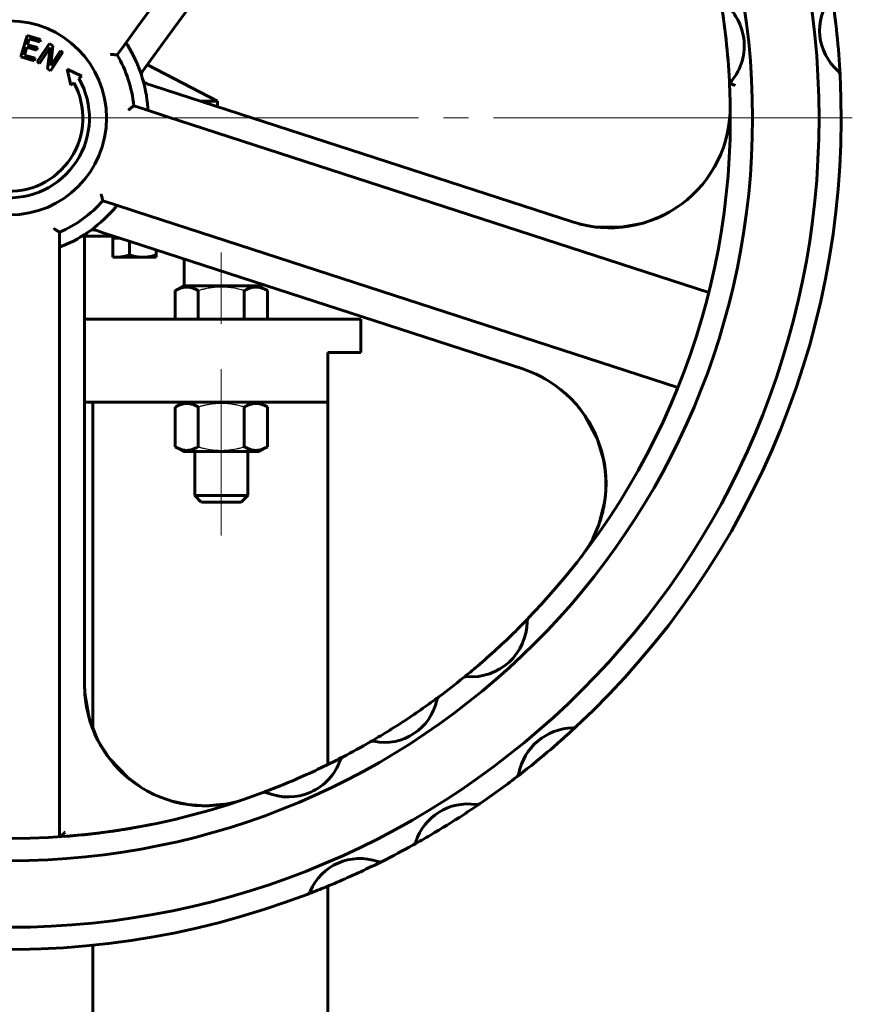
# Model space of a CAD drawing. Header units: millimetres. Extents: x -248 to 501, y 0 to 608.
# Tile 5 of 10: x 127 to 177, y 405 to 464. Entities that reach past the tile are written whole.
import ezdxf

# ---------------------------------------------------------------- set-up
doc = ezdxf.new("R2010")
doc.units = ezdxf.units.MM
for name, pattern in [('K5LT-1', [0]), ('K5LT_AXLED', [29.093439, 24.593439, -1.5, 1.5, -1.5]), ('K5LT_BASIC', [0])]:
    doc.linetypes.add(name, pattern=pattern)
doc.layers.add('Системный слой (1)', color=7, linetype='Continuous', true_color=0x6c6c6c)

# ---------------------------------------------------------------- blocks, each defined once
blk = doc.blocks.new('U14')
at = {"layer": 'Системный слой (1)', "color": 143, "linetype": 'K5LT_BASIC', "lineweight": 60, "true_color": 0x33acca}
for p, q in [((169.027, 455.886), (169.121, 456.078)), ((169.121, 456.078), (169.259, 456.372)), ((168.463, 454.97), (168.759, 455.42)), ((168.759, 455.42), (169.027, 455.886)), ((165.946, 452.802), (166.373, 453.043)), ((166.373, 453.043), (166.699, 453.254)), ((164.825, 452.337), (164.94, 452.377)), ((164.94, 452.377), (165.168, 452.458)), ((165.168, 452.458), (165.617, 452.641)), ((165.617, 452.641), (165.727, 452.693)), ((165.727, 452.693), (165.946, 452.802)), ((160.801, 452.207), (161.759, 452.031)), ((161.759, 452.031), (163.289, 452.015)), ((163.289, 452.015), (164.627, 452.271)), ((164.627, 452.271), (164.641, 452.275)), ((164.641, 452.275), (164.647, 452.277)), ((164.647, 452.277), (164.65, 452.278)), ((164.65, 452.278), (164.658, 452.28)), ((164.658, 452.28), (164.662, 452.281)), ((164.662, 452.281), (164.668, 452.282)), ((164.668, 452.282), (164.677, 452.285)), ((164.677, 452.285), (164.69, 452.289)), ((164.69, 452.289), (164.71, 452.296)), ((164.71, 452.296), (164.74, 452.306)), ((164.74, 452.306), (164.768, 452.317)), ((164.768, 452.317), (164.825, 452.337))]:
    blk.add_line(p, q, dxfattribs=at)
blk = doc.blocks.new('U17')
at = {"layer": 'Системный слой (1)', "color": 143, "linetype": 'K5LT_BASIC', "lineweight": 60, "true_color": 0x33acca}
for p, q in [((139.248, 435.489), (138.048, 435.489)), ((140.448, 435.489), (139.248, 435.489))]:
    blk.add_line(p, q, dxfattribs=at)
blk = doc.blocks.new('U18')
at = {"layer": 'Системный слой (1)', "color": 143, "linetype": 'K5LT_BASIC', "lineweight": 60, "true_color": 0x33acca}
for p, q in [((139.248, 435.889), (137.648, 435.889)), ((140.848, 435.889), (139.248, 435.889))]:
    blk.add_line(p, q, dxfattribs=at)
blk = doc.blocks.new('U19')
at = {"layer": 'Системный слой (1)', "color": 143, "linetype": 'K5LT_BASIC', "lineweight": 60, "true_color": 0x33acca}
for p, q in [((119.261, 451.489), (121.696, 451.489)), ((131.041, 451.489), (132.761, 451.489))]:
    blk.add_line(p, q, dxfattribs=at)
blk = doc.blocks.new('U22')
at = {"layer": 'Системный слой (1)', "color": 143, "linetype": 'K5LT_BASIC', "lineweight": 60, "true_color": 0x33acca}
for p, q in [((105.395, 446.489), (121.696, 446.489)), ((131.029, 446.489), (147.645, 446.489))]:
    blk.add_line(p, q, dxfattribs=at)
blk = doc.blocks.new('U25')
at = {"layer": 'Системный слой (1)', "color": 143, "linetype": 'K5LT_BASIC', "lineweight": 60, "true_color": 0x33acca}
for p, q in [((131.52, 421.861), (131.52, 441.489)), ((131.52, 415.545), (131.52, 415.545)), ((131.52, 266.489), (131.52, 408.839))]:
    blk.add_line(p, q, dxfattribs=at)
blk = doc.blocks.new('U27')
at = {"layer": 'Системный слой (1)', "color": 143, "linetype": 'K5LT_BASIC', "lineweight": 60, "true_color": 0x33acca}
for p, q in [((107.395, 441.489), (121.696, 441.489)), ((131.029, 441.489), (145.645, 441.489))]:
    blk.add_line(p, q, dxfattribs=at)
blk = doc.blocks.new('U30')
at = {"layer": 'Системный слой (1)', "color": 143, "linetype": 'K5LT_BASIC', "lineweight": 60, "true_color": 0x33acca}
for p, q in [((145.645, 419.704), (145.645, 441.489)), ((145.645, 266.489), (145.645, 412.391))]:
    blk.add_line(p, q, dxfattribs=at)
blk = doc.blocks.new('U32')
at = {"layer": 'Системный слой (1)', "color": 143, "linetype": 'K5LT_BASIC', "lineweight": 60, "true_color": 0x33acca}
for p, q in [((160.738, 441.191), (160.728, 441.202)), ((161.132, 440.66), (160.738, 441.191)), ((161.846, 439.317), (161.132, 440.66)), ((162.229, 438.055), (161.846, 439.317)), ((162.331, 437.401), (162.229, 438.055)), ((162.355, 437.07), (162.331, 437.401)), ((162.365, 436.904), (162.355, 437.07)), ((162.362, 436.141), (162.377, 436.517)), ((162.37, 436.821), (162.365, 436.904)), ((162.373, 436.78), (162.37, 436.821)), ((162.375, 436.759), (162.373, 436.78)), ((162.376, 436.749), (162.375, 436.759)), ((162.376, 436.744), (162.376, 436.749)), ((162.376, 436.741), (162.376, 436.744)), ((162.376, 436.74), (162.376, 436.741)), ((162.377, 436.735), (162.376, 436.74)), ((162.377, 436.732), (162.377, 436.735)), ((162.377, 436.73), (162.377, 436.732)), ((162.377, 436.729), (162.377, 436.73)), ((162.377, 436.728), (162.377, 436.729)), ((162.377, 436.727), (162.377, 436.728)), ((162.377, 436.726), (162.377, 436.727)), ((162.377, 436.725), (162.377, 436.726)), ((162.377, 436.724), (162.377, 436.725)), ((162.377, 436.721), (162.377, 436.724)), ((162.377, 436.517), (162.377, 436.721)), ((162.33, 435.767), (162.332, 435.784)), ((162.332, 435.784), (162.334, 435.806)), ((162.334, 435.806), (162.339, 435.859)), ((162.339, 435.859), (162.348, 435.953)), ((162.348, 435.953), (162.362, 436.141)), ((161.942, 434.129), (162.275, 435.414)), ((162.275, 435.414), (162.325, 435.733)), ((162.325, 435.733), (162.33, 435.767)), ((161.599, 433.334), (161.942, 434.129))]:
    blk.add_line(p, q, dxfattribs=at)
blk = doc.blocks.new('U33')
at = {"layer": 'Системный слой (1)', "color": 143, "linetype": 'K5LT_BASIC', "lineweight": 60, "true_color": 0x33acca}
for p, q in [((131.045, 424.004), (131.045, 424.003)), ((131.045, 424.003), (131.307, 422.494)), ((131.307, 422.494), (131.834, 421.156)), ((131.834, 421.156), (132.541, 420.046)), ((132.541, 420.046), (133.6, 418.941)), ((133.6, 418.941), (134.382, 418.363)), ((136.189, 417.533), (137.246, 417.301)), ((137.246, 417.301), (138.328, 417.228)), ((138.328, 417.228), (139.407, 417.315))]:
    blk.add_line(p, q, dxfattribs=at)
blk = doc.blocks.new('U38')
at = {"layer": 'Системный слой (1)', "color": 30, "linetype": 'K5LT_AXLED', "lineweight": 18, "true_color": 0xff8000}
blk.add_line((126.52, 458.589), (177.186, 458.589), dxfattribs=at)

msp = doc.modelspace()

# ---------------------------------------------------------------- linework, layer by layer
at = {"layer": 'Системный слой (1)', "color": 143, "linetype": 'K5LT_BASIC', "lineweight": 60, "true_color": 0x33acca}
for p, q in [((134.2081, 464.0669), (154.3562, 491.7985)), ((135.8181, 463.1802), (150.4088, 483.2625)), ((133.3842, 462.933), (134.2081, 464.0669)), ((127.2029, 462.266), (127.5782, 463.5454)), ((127.5782, 463.5454), (128.3786, 463.3107)), ((127.7038, 463.3442), (127.601, 462.9937)), ((128.3342, 463.1593), (127.7038, 463.3442)), ((128.1789, 461.9532), (128.9159, 463.0643)), ((128.3786, 463.3107), (128.3342, 463.1593)), ((128.9159, 463.0643), (129.1257, 462.9252)), ((134.8597, 461.861), (135.8181, 463.1802)), ((127.5566, 462.8424), (127.4174, 462.3675)), ((128.1445, 462.67), (127.5566, 462.8424)), ((127.601, 462.9937), (128.1889, 462.8213)), ((128.1889, 462.8213), (128.1445, 462.67)), ((128.9522, 462.8199), (128.3167, 461.8618)), ((128.8083, 461.5357), (128.9522, 462.8199)), ((129.711, 462.537), (128.974, 461.4258)), ((129.1257, 462.9252), (128.9897, 461.7486)), ((128.9897, 461.7486), (129.5733, 462.6283)), ((129.5733, 462.6283), (129.711, 462.537)), ((132.987, 462.3863), (133.3842, 462.933)), ((128.0034, 462.0312), (127.2029, 462.266)), ((127.4174, 462.3675), (128.0478, 462.1826)), ((128.0478, 462.1826), (128.0034, 462.0312)), ((128.3167, 461.8618), (128.1789, 461.9532)), ((134.5484, 461.4325), (134.8597, 461.861)), ((128.974, 461.4258), (128.8083, 461.5357)), ((129.9825, 461.5163), (130.873, 461.1014)), ((130.1971, 460.5576), (129.9825, 461.5163)), ((134.5162, 461.3882), (134.5484, 461.4325)), ((134.8021, 461.7817), (139.0196, 459.5885)), ((130.3839, 460.7079), (130.1971, 460.5576)), ((130.873, 461.1014), (130.6928, 460.9564)), ((134.7715, 460.649), (134.7487, 460.6564)), ((135.0933, 460.5444), (134.7715, 460.649)), ((136.6441, 460.0405), (135.0933, 460.5444)), ((160.3568, 452.3358), (136.6441, 460.0405)), ((138.0352, 459.5885), (139.0196, 459.5885)), ((139.0196, 459.2687), (139.0196, 459.5885)), ((134.6268, 459.1087), (133.9841, 459.3176)), ((135.9598, 458.6756), (134.6268, 459.1087)), ((168.5602, 448.0831), (135.9598, 458.6756)), ((132.13, 453.6112), (132.7727, 453.4024)), ((132.7727, 453.4024), (134.1057, 452.9693)), ((134.1057, 452.9693), (166.7061, 442.3768)), ((131.6534, 451.8485), (131.7054, 451.8316)), ((131.7054, 451.8316), (132.2092, 451.6679)), ((160.4461, 452.3074), (160.4193, 452.3158)), ((129.5196, 451.0389), (129.5196, 451.7147)), ((131.0292, 451.3772), (131.0292, 451.4012)), ((131.0292, 451.0389), (131.0292, 451.3772)), ((132.2092, 451.6679), (133.7599, 451.164)), ((132.7186, 451.3685), (132.9321, 451.3685)), ((132.7186, 450.2194), (132.7186, 451.3685)), ((132.7343, 451.3685), (132.7343, 451.4885)), ((132.9321, 451.3685), (133.1305, 451.3685)), ((133.7321, 451.1731), (133.7321, 450.3514)), ((129.5196, 449.6373), (129.5196, 451.0389)), ((131.0292, 449.4083), (131.0292, 451.0389)), ((133.7599, 451.164), (157.3681, 443.4932)), ((135.3321, 450.6532), (135.3321, 450.3514)), ((132.7343, 450.2085), (132.7186, 450.2194)), ((132.7343, 450.2085), (132.9321, 450.2085)), ((132.9321, 450.2085), (134.5321, 450.2085)), ((134.5321, 450.2085), (135.3321, 450.2085)), ((135.3321, 450.3514), (135.3321, 450.2085)), ((137.0196, 448.4885), (137.0196, 450.1049)), ((129.5196, 415.3592), (129.5196, 449.6373)), ((131.0292, 424.4752), (131.0292, 449.4083)), ((136.4763, 448.2049), (136.9675, 448.4885)), ((136.4763, 446.4885), (136.4763, 448.2049)), ((141.5275, 448.4885), (136.9675, 448.4885)), ((137.8619, 446.4885), (137.8619, 448.2049)), ((140.6332, 446.4885), (140.6332, 448.2049)), ((142.0188, 448.2049), (141.5275, 448.4885)), ((142.0188, 446.4885), (142.0188, 448.2049)), ((147.6446, 444.4885), (147.6446, 446.4885)), ((145.6446, 441.4885), (145.6446, 444.4885)), ((145.6446, 444.4885), (147.6446, 444.4885)), ((157.8169, 443.3306), (157.8168, 443.3306)), ((136.9675, 441.4885), (136.4763, 441.2049)), ((136.4763, 441.2049), (136.4763, 438.8122)), ((137.8619, 441.2049), (137.8619, 438.8122)), ((140.6332, 441.2049), (140.6332, 438.8122)), ((141.5275, 441.4885), (142.0188, 441.2049)), ((142.0188, 441.2049), (142.0188, 438.8122)), ((136.4763, 438.8122), (136.9675, 438.5285)), ((142.0188, 438.8122), (141.5275, 438.5285)), ((136.9675, 438.5285), (141.5275, 438.5285)), ((137.6475, 438.5285), (137.6475, 435.8885)), ((140.8475, 438.5285), (140.8475, 435.8885)), ((137.6475, 435.8885), (138.0475, 435.4885)), ((140.8475, 435.8885), (140.4475, 435.4885)), ((157.7237, 428.5206), (157.7083, 428.5046)), ((153.803, 424.9226), (153.7987, 424.9192)), ((131.0448, 424.0044), (131.0448, 424.0045)), ((148.2116, 421.0754), (148.1929, 421.0646)), ((146.5651, 420.1704), (146.5457, 420.1602)), ((141.7485, 418.0194), (141.7435, 418.0175)), ((139.4069, 417.3152), (139.4073, 417.3153))]:
    msp.add_line(p, q, dxfattribs=at)
at = {"layer": 'Системный слой (1)', "color": 30, "linetype": 'K5LT_AXLED', "lineweight": 18, "true_color": 0xff8000}
for p, q in [((139.2475, 450.4885), (139.2475, 446.2049)), ((139.2475, 443.4885), (139.2475, 439.2049)), ((139.2475, 440.8122), (139.2475, 433.4885))]:
    msp.add_line(p, q, dxfattribs=at)
at = {"layer": 'Системный слой (1)', "color": 143, "linetype": 'K5LT_BASIC', "lineweight": 60, "true_color": 0x33acca}
msp.add_circle((126.5196, 458.5885), 5.8333, dxfattribs=at)
for centre, radius, start, end in [((126.5196, 458.5885), 48.6666, 180, 90), ((126.5196, 458.5885), 44.6666, 180, 90), ((126.5196, 458.5885), 50, 2.96572, 8.609597), ((126.5196, 458.5885), 43.3333, 2.938801, 9.553857), ((167.3641, 462.9257), 3.3256, 317.174972, 52.716479), ((178.45, 463.8521), 3.2286, 142.43548, 229.139838), ((126.5196, 458.5885), 8.3333, 4.193038, 31.806962), ((126.5196, 458.5885), 7.5, 5.578178, 30.421822), ((134.7859, 461.1923), 0.3333, 144, 197.4838), ((176.1197, 461.1582), 0.3333, 2.96572, 49.139838), ((126.5196, 458.5885), 4.7982, 264.394866, 29.57049), ((126.5196, 458.5885), 4.4073, 264.451341, 28.742093), ((134.8517, 460.9734), 0.3333, 195.972581, 252), ((126.5196, 458.5885), 43.3333, 316.062892, 2.746662), ((126.5196, 458.5885), 50, 312.973948, 2.96572), ((126.5196, 458.5885), 43.3333, 2.746662, 2.938801), ((162.5972, 459.2309), 7.25, 252, 1.020123), ((126.5196, 458.5885), 7.5, 293.578178, 318.421822), ((126.5196, 458.5885), 8.3333, 292.193038, 319.806962), ((131.5504, 451.5314), 0.3333, 72, 125.4838), ((131.3625, 451.4012), 0.3333, 123.972581, 180), ((155.1278, 436.5981), 7.25, 322.451306, 72), ((154.2893, 428.3242), 3.3416, 265.616829, 359.460368), ((126.5196, 458.5885), 43.3333, 314.603111, 316.062892), ((157.964, 428.2896), 0.3333, 136.062892, 179.460368), ((126.5196, 458.5885), 43.3333, 310.474086, 314.603111), ((126.5196, 458.5885), 43.3333, 309.014304, 310.474086), ((126.5196, 458.5885), 43.3333, 306.566225, 309.014304), ((154.0084, 424.66), 0.3333, 85.616829, 129.014304), ((138.2792, 424.4752), 7.25, 180, 289.020123), ((149.063, 424.2538), 3.2151, 258.56209, 348.013823), ((126.5196, 458.5885), 43.3333, 304.990333, 306.566225), ((152.5341, 423.5168), 0.3333, 126.566225, 168.013823), ((126.5196, 458.5885), 43.3333, 301.58558, 304.990333), ((126.5196, 458.5885), 43.3333, 300.009688, 301.58558), ((160.4599, 418.5333), 3.3836, 91.29926, 169.252469), ((126.5196, 458.5885), 50, 311.540234, 312.973948), ((160.3757, 422.2493), 0.3333, 271.29926, 312.973948), ((126.5196, 458.5885), 43.3333, 297.554844, 300.009688), ((148.3593, 420.7758), 0.3333, 78.56209, 120.009688), ((148.3593, 420.7758), 0.3333, 78.56209, 120.009688), ((126.5196, 458.5885), 50, 309.011495, 311.540234), ((143.2661, 421.0834), 3.3256, 247.406123, 340.716479), ((126.5196, 458.5885), 43.3333, 296.082616, 297.554844), ((146.7197, 419.8751), 0.3333, 117.554844, 160.716479), ((126.5196, 458.5885), 43.3333, 244.062892, 290.567757), ((126.5196, 458.5885), 43.3333, 292.039985, 296.082616), ((126.5196, 458.5885), 50, 307.577781, 309.011495), ((126.5196, 458.5885), 50, 304.445001, 307.577781), ((156.8082, 419.2264), 0.3333, 307.577781, 349.252469), ((126.5196, 458.5885), 43.3333, 290.567757, 292.039985), ((141.8604, 417.7053), 0.3333, 67.406123, 110.567757), ((141.8604, 417.7053), 0.3333, 67.406123, 110.567753), ((154.0731, 414.0423), 3.2946, 81.459841, 162.016687), ((126.5196, 458.5885), 50, 303.073155, 304.445001), ((154.6118, 417.63), 0.3333, 261.459841, 304.445001), ((126.5196, 458.5885), 50, 300.403372, 303.073155), ((126.5196, 458.5885), 50, 299.031526, 300.403372), ((150.6224, 415.1624), 0.3333, 299.031526, 342.016687), ((126.5196, 458.5885), 50, 240.973948, 290.96572), ((126.5196, 458.5885), 50, 296.609597, 299.031526), ((147.573, 410.8263), 3.2286, 70.43548, 157.139838), ((126.5196, 458.5885), 50, 295.372174, 296.609597), ((148.7657, 414.1826), 0.3333, 250.43548, 296.609597), ((126.5196, 458.5885), 50, 292.203144, 295.372174), ((126.5196, 458.5885), 50, 290.96572, 292.203144), ((144.2908, 412.2101), 0.3333, 290.96572, 337.139838), ((144.2908, 412.2101), 0.3333, 290.96572, 337.139838)]:
    msp.add_arc(centre, radius, start, end, dxfattribs=at)
for points, knots in [([(133.6015, 462.9807), (133.5856, 463.0064), (133.5705, 463.0273), (133.5433, 463.0528), (133.5311, 463.0598), (133.5061, 463.0627), (133.4941, 463.0588), (133.4672, 463.0408), (133.453, 463.0254), (133.4339, 463.0012), (133.4294, 462.9951), (133.4247, 462.9887)], [0.00042724, 0.00042724, 0.00042724, 0.00042724, 0.03260119, 0.03260119, 0.05848225, 0.05848225, 0.08345973, 0.08345973, 0.11250561, 0.11250561, 0.12148651, 0.12148651, 0.12148651, 0.12148651]), ([(132.587, 462.4027), (132.5876, 462.4027), (132.5882, 462.4027), (132.6236, 462.4015), (132.6585, 462.4003), (132.7258, 462.3977), (132.7582, 462.3964), (132.8312, 462.3934), (132.8699, 462.3917), (132.9292, 462.389), (132.9512, 462.388), (132.9798, 462.3866), (132.987, 462.3863), (132.987, 462.3863)], [-0.00053974, -0.00053974, -0.00053974, -0.00053974, 0, 0, 0.0314048, 0.0314048, 0.06211351, 0.06211351, 0.10447717, 0.10447717, 0.14037713, 0.14037713, 0.17355906, 0.17355906, 0.17355906, 0.17355906]), ([(170.1424, 460.5448), (170.1419, 460.545), (170.1414, 460.5452), (170.1154, 460.5542), (170.0899, 460.563), (170.0402, 460.5803), (170.0161, 460.5888), (169.954, 460.6107), (169.9185, 460.6234), (169.8615, 460.6439), (169.8396, 460.6518), (169.8106, 460.6624), (169.8032, 460.6651), (169.8031, 460.6651)], [-0.00048095, -0.00048095, -0.00048095, -0.00048095, 0, 0, 0.02429448, 0.02429448, 0.04846521, 0.04846521, 0.08940257, 0.08940257, 0.12719047, 0.12719047, 0.16347183, 0.16347183, 0.16347183, 0.16347183]), ([(133.9841, 459.3176), (133.9841, 459.3176), (133.9785, 459.313), (133.9561, 459.2951), (133.939, 459.2814), (133.8926, 459.2443), (133.8622, 459.2201), (133.805, 459.1748), (133.7795, 459.1547), (133.7266, 459.1132), (133.6991, 459.0916), (133.6711, 459.0698), (133.6706, 459.0695), (133.6701, 459.0691)], [0, 0, 0, 0, 0.0329948, 0.0329948, 0.06869231, 0.06869231, 0.11081706, 0.11081706, 0.1413526, 0.1413526, 0.1725803, 0.1725803, 0.173117, 0.173117, 0.173117, 0.173117]), ([(134.6923, 459.0874), (134.7079, 459.0824), (134.7224, 459.0782), (134.7566, 459.0708), (134.7749, 459.0692), (134.8025, 459.0761), (134.8121, 459.0829), (134.8257, 459.1046), (134.8294, 459.119), (134.8328, 459.1544), (134.8323, 459.1753), (134.8306, 459.1978)], [0.26092811, 0.26092811, 0.26092811, 0.26092811, 0.27926699, 0.27926699, 0.30797023, 0.30797023, 0.33258626, 0.33258626, 0.35736084, 0.35736084, 0.38369983, 0.38369983, 0.38369983, 0.38369983]), ([(132.0221, 453.9968), (132.0222, 453.9962), (132.0224, 453.9956), (132.0322, 453.9615), (132.0418, 453.928), (132.0602, 453.8632), (132.069, 453.832), (132.0887, 453.7617), (132.099, 453.7243), (132.1148, 453.6671), (132.1206, 453.6458), (132.1281, 453.6182), (132.13, 453.6112), (132.13, 453.6112)], [-0.00053974, -0.00053974, -0.00053974, -0.00053974, 0, 0, 0.0314048, 0.0314048, 0.06211351, 0.06211351, 0.10447717, 0.10447717, 0.14037713, 0.14037713, 0.17355906, 0.17355906, 0.17355906, 0.17355906]), ([(132.8852, 453.2105), (132.9047, 453.2336), (132.9199, 453.2544), (132.9358, 453.2881), (132.9387, 453.3019), (132.9337, 453.3265), (132.9263, 453.3368), (132.9009, 453.3568), (132.8819, 453.3656), (132.853, 453.3762), (132.8458, 453.3787), (132.8382, 453.3811)], [0.00042724, 0.00042724, 0.00042724, 0.00042724, 0.03259873, 0.03259873, 0.05848097, 0.05848097, 0.08344499, 0.08344499, 0.11244343, 0.11244343, 0.12148451, 0.12148451, 0.12148451, 0.12148451]), ([(129.5196, 451.7147), (129.5196, 451.7147), (129.5136, 451.7186), (129.4896, 451.7343), (129.4712, 451.7464), (129.4217, 451.7791), (129.3893, 451.8005), (129.3285, 451.8409), (129.3015, 451.8589), (129.2456, 451.8964), (129.2167, 451.9159), (129.1873, 451.9358), (129.1868, 451.9361), (129.1863, 451.9365)], [0, 0, 0, 0, 0.0329948, 0.0329948, 0.06869231, 0.06869231, 0.11081706, 0.11081706, 0.1413526, 0.1413526, 0.1725803, 0.1725803, 0.173117, 0.173117, 0.173117, 0.173117]), ([(129.5196, 450.97), (129.5196, 450.9514), (129.5203, 450.9345), (129.5245, 450.8993), (129.5291, 450.8824), (129.5448, 450.8599), (129.5546, 450.8535), (129.5803, 450.8484), (129.5956, 450.8498), (129.6297, 450.8581), (129.648, 450.8647), (129.6673, 450.8726)], [0.26444771, 0.26444771, 0.26444771, 0.26444771, 0.28740012, 0.28740012, 0.31853106, 0.31853106, 0.34557361, 0.34557361, 0.37331644, 0.37331644, 0.4002737, 0.4002737, 0.4002737, 0.4002737]), ([(132.7186, 450.2194), (132.7806, 450.2131), (132.8518, 450.209), (132.9231, 450.2085), (132.9321, 450.2085)], [0, 0, 0, 0, 4.3707827, 5, 5, 5, 5]), ([(132.9321, 450.2085), (132.9811, 450.2085), (133.0759, 450.2119), (133.2202, 450.2268), (133.349, 450.2483), (133.5106, 450.2839), (133.6329, 450.3188), (133.721, 450.3478), (133.7321, 450.3514)], [0, 0, 0, 0, 1.6283275, 3.1496857, 4.815083, 5.9524719, 8.6175336, 9, 9, 9, 9]), ([(133.7321, 450.3514), (133.7891, 450.3324), (133.8792, 450.3048), (134.0014, 450.2734), (134.108, 450.25), (134.2255, 450.2296), (134.3535, 450.2149), (134.4562, 450.2093), (134.5151, 450.2085), (134.5321, 450.2085)], [0, 0, 0, 0, 2.192924, 3.4422386, 4.6221772, 6.2019332, 7.827902, 9.3718265, 10, 10, 10, 10]), ([(134.5321, 450.2085), (134.5811, 450.2085), (134.6759, 450.2119), (134.8202, 450.2268), (134.949, 450.2483), (135.1106, 450.2839), (135.2329, 450.3188), (135.321, 450.3478), (135.3321, 450.3514)], [0, 0, 0, 0, 1.6283275, 3.1496857, 4.815083, 5.9524719, 8.6175336, 9, 9, 9, 9]), ([(137.8619, 448.2049), (137.8081, 448.236), (137.7189, 448.283), (137.6014, 448.3333), (137.5212, 448.3615), (137.4446, 448.384), (137.3667, 448.4019), (137.2773, 448.4148), (137.193, 448.4201), (137.1122, 448.4187), (137.035, 448.4115), (136.9601, 448.3992), (136.8747, 448.3794), (136.7568, 448.3425), (136.6198, 448.2837), (136.5197, 448.23), (136.4763, 448.2049)], [0, 0, 0, 0, 2.0319768, 3.3397182, 4.3569103, 4.9828638, 6.146734, 7.1973345, 8.2310741, 9.204643, 10.1261038, 11.0323857, 11.9274089, 13.2428263, 15.3565808, 17, 17, 17, 17]), ([(142.0188, 448.2049), (141.965, 448.236), (141.8758, 448.283), (141.7583, 448.3333), (141.6781, 448.3615), (141.6015, 448.384), (141.5237, 448.4019), (141.4343, 448.4148), (141.3499, 448.4201), (141.2691, 448.4187), (141.1919, 448.4115), (141.117, 448.3992), (141.0316, 448.3794), (140.9137, 448.3425), (140.7768, 448.2837), (140.6767, 448.23), (140.6332, 448.2049)], [0, 0, 0, 0, 2.0319768, 3.3397182, 4.3569103, 4.9828638, 6.146734, 7.1973345, 8.2310741, 9.204643, 10.1261038, 11.0323857, 11.9274089, 13.2428263, 15.3565808, 17, 17, 17, 17]), ([(157.3681, 443.4932), (157.5067, 443.4482), (157.6438, 443.3989), (157.9148, 443.2921), (158.0487, 443.2345), (158.3129, 443.1114), (158.4431, 443.0459), (158.5794, 442.9721), (158.5875, 442.9677), (158.6185, 442.9508), (158.6414, 442.9381), (158.6717, 442.9212), (158.6791, 442.917), (158.6889, 442.9115), (158.6914, 442.9101), (158.6946, 442.9083), (158.6954, 442.9078), (158.6969, 442.9069), (158.6977, 442.9065), (158.6992, 442.9057), (158.6998, 442.9053), (158.7017, 442.9042), (158.7029, 442.9035), (158.7064, 442.9016), (158.7086, 442.9003), (158.7108, 442.899)], [0, 0, 0, 0, 5.6, 5.6, 11.2, 11.2, 16.8, 16.8, 17.1546779, 17.1546779, 18.1584241, 18.1584241, 18.4860599, 18.4860599, 18.5930044, 18.5930044, 18.6279125, 18.6279125, 18.6628206, 18.6628206, 18.6915228, 18.6915228, 18.7458242, 18.7458242, 18.8435013, 18.8435013, 18.8435013, 18.8435013]), ([(137.8619, 441.2049), (137.8081, 441.236), (137.7189, 441.283), (137.6014, 441.3333), (137.5212, 441.3615), (137.4446, 441.384), (137.3667, 441.4019), (137.2773, 441.4148), (137.193, 441.4201), (137.1122, 441.4187), (137.035, 441.4115), (136.9601, 441.3992), (136.8747, 441.3794), (136.7568, 441.3425), (136.6198, 441.2837), (136.5197, 441.23), (136.4763, 441.2049)], [0, 0, 0, 0, 2.0319768, 3.3397182, 4.3569103, 4.9828638, 6.146734, 7.1973345, 8.2310741, 9.204643, 10.1261038, 11.0323857, 11.9274089, 13.2428263, 15.3565808, 17, 17, 17, 17]), ([(142.0188, 441.2049), (141.965, 441.236), (141.8758, 441.283), (141.7583, 441.3333), (141.6781, 441.3615), (141.6015, 441.384), (141.5237, 441.4019), (141.4343, 441.4148), (141.3499, 441.4201), (141.2691, 441.4187), (141.1919, 441.4115), (141.117, 441.3992), (141.0316, 441.3794), (140.9137, 441.3425), (140.7768, 441.2837), (140.6767, 441.23), (140.6332, 441.2049)], [0, 0, 0, 0, 2.0319768, 3.3397182, 4.3569103, 4.9828638, 6.146734, 7.1973345, 8.2310741, 9.204643, 10.1261038, 11.0323857, 11.9274089, 13.2428263, 15.3565808, 17, 17, 17, 17]), ([(160.5505, 441.4103), (160.6111, 441.342), (160.6724, 441.2742), (160.7549, 441.1679), (160.7839, 441.1358), (160.917, 440.9573), (161.0271, 440.8155), (161.2902, 440.4265), (161.4386, 440.1761), (161.7186, 439.6321), (161.8471, 439.3367), (162.0625, 438.7354), (162.1502, 438.4298), (162.2818, 437.8195), (162.327, 437.5155), (162.3655, 437.0531), (162.3732, 436.8958), (162.3792, 436.5884), (162.3771, 436.4377), (162.3667, 436.2015), (162.3614, 436.1157), (162.3476, 435.9412), (162.339, 435.8526), (162.3275, 435.7534), (162.3263, 435.7426), (162.3203, 435.6953), (162.3159, 435.6588), (162.3075, 435.597), (162.3039, 435.5717), (162.2983, 435.533), (162.2962, 435.5195), (162.2931, 435.4987), (162.292, 435.4915), (162.2903, 435.4804), (162.2897, 435.4766), (162.2887, 435.4706), (162.2884, 435.4686), (162.2879, 435.4654), (162.2877, 435.4643), (162.2874, 435.4621), (162.2872, 435.461), (162.2869, 435.459), (162.2868, 435.4582), (162.2864, 435.4559), (162.2862, 435.4544), (162.2855, 435.45), (162.285, 435.4471), (162.2836, 435.4385), (162.2827, 435.4327), (162.2799, 435.4154), (162.278, 435.4039), (162.2722, 435.3695), (162.2682, 435.3465), (162.256, 435.2778), (162.2474, 435.2321), (162.2204, 435.0954), (162.2007, 435.0046), (162.1653, 434.8554), (162.1521, 434.7963), (162.083, 434.5596), (162.0332, 434.3801), (161.972, 434.2043)], [0, 0, 0, 0, 1.1889591, 1.1889591, 1.7507489, 1.7507489, 4.0814976, 4.0814976, 7.839176, 7.839176, 11.986242, 11.986242, 16.0656107, 16.0656107, 19.9966581, 19.9966581, 22.0102818, 22.0102818, 23.9354065, 23.9354065, 25.0347696, 25.0347696, 26.1732426, 26.1732426, 26.3115178, 26.3115178, 26.7825089, 26.7825089, 27.1085644, 27.1085644, 27.2830566, 27.2830566, 27.3764379, 27.3764379, 27.426412, 27.426412, 27.4531562, 27.4531562, 27.4674686, 27.4674686, 27.4817811, 27.4817811, 27.4923394, 27.4923394, 27.5115791, 27.5115791, 27.5491199, 27.5491199, 27.6237322, 27.6237322, 27.7727223, 27.7727223, 28.0702331, 28.0702331, 28.6643163, 28.6643163, 29.8506056, 29.8506056, 30.6231017, 30.6231017, 33, 33, 33, 33]), ([(136.4763, 438.8122), (136.5301, 438.7811), (136.6192, 438.7341), (136.7368, 438.6838), (136.8169, 438.6556), (136.8935, 438.6331), (136.9714, 438.6152), (137.0608, 438.6023), (137.1452, 438.597), (137.226, 438.5984), (137.3032, 438.6055), (137.378, 438.6178), (137.4634, 438.6377), (137.5813, 438.6746), (137.7183, 438.7333), (137.8184, 438.7871), (137.8619, 438.8122)], [0, 0, 0, 0, 2.0319768, 3.3397182, 4.3569103, 4.9828638, 6.146734, 7.1973345, 8.2310741, 9.204643, 10.1261038, 11.0323857, 11.9274089, 13.2428263, 15.3565808, 17, 17, 17, 17]), ([(140.6332, 438.8122), (140.687, 438.7811), (140.7761, 438.7341), (140.8937, 438.6838), (140.9739, 438.6556), (141.0505, 438.6331), (141.1283, 438.6152), (141.2177, 438.6023), (141.3021, 438.597), (141.3829, 438.5984), (141.4601, 438.6055), (141.535, 438.6178), (141.6203, 438.6377), (141.7382, 438.6746), (141.8752, 438.7333), (141.9753, 438.7871), (142.0188, 438.8122)], [0, 0, 0, 0, 2.0319768, 3.3397182, 4.3569103, 4.9828638, 6.146734, 7.1973345, 8.2310741, 9.204643, 10.1261038, 11.0323857, 11.9274089, 13.2428263, 15.3565808, 17, 17, 17, 17]), ([(133.7476, 418.8173), (133.7138, 418.8443), (133.6802, 418.8716), (133.4162, 419.0901), (133.198, 419.2951), (132.9035, 419.6087), (132.815, 419.7065), (132.6197, 419.9431), (132.5103, 420.0807), (132.387, 420.2512), (132.3651, 420.2789), (132.1998, 420.5416), (132.0429, 420.7691), (131.7664, 421.2793), (131.6383, 421.5561), (131.5251, 421.8468), (131.5219, 421.8537), (131.4242, 422.1644), (131.3097, 422.4628), (131.1572, 423.0901), (131.1012, 423.4136), (131.0466, 423.9402), (131.0341, 424.1422), (131.0304, 424.3443)], [12.5981836, 12.5981836, 12.5981836, 12.5981836, 12.8239913, 12.8239913, 14.3862622, 14.3862622, 15.0757116, 15.0757116, 15.996119, 15.996119, 16.1806629, 16.1806629, 17.6303302, 17.6303302, 19.2372396, 19.2372396, 19.2776594, 19.2776594, 20.9599084, 20.9599084, 22.6957211, 22.6957211, 23.7683546, 23.7683546, 23.7683546, 23.7683546]), ([(152.3352, 423.7843), (152.3352, 423.7844), (152.335, 423.7842), (152.3339, 423.7834), (152.3332, 423.7828), (152.3311, 423.7813), (152.3298, 423.7803), (152.3275, 423.7786), (152.3266, 423.778), (152.3253, 423.777), (152.3248, 423.7766), (152.3238, 423.7758), (152.3232, 423.7755), (152.3216, 423.7743), (152.3205, 423.7734), (152.3183, 423.7718), (152.3173, 423.771), (152.3162, 423.7703)], [0, 0, 0, 0, 3.2, 3.2, 6.4, 6.4, 9.6, 9.6, 11.2075323, 11.2075323, 12.0692652, 12.0692652, 12.9309981, 12.9309981, 14.6257398, 14.6257398, 16, 16, 16, 16]), ([(129.5275, 415.3597), (129.5276, 415.3597), (129.5278, 415.3598), (129.5352, 415.3605), (129.5467, 415.3663), (129.5804, 415.3884), (129.6045, 415.4075), (129.6623, 415.457), (129.6974, 415.4895), (129.7717, 415.5616), (129.8118, 415.6023), (129.8519, 415.6448), (129.8524, 415.6453), (129.8529, 415.6458)], [0, 0, 0, 0, 0.00066444, 0.00066444, 0.030834, 0.030834, 0.07114051, 0.07114051, 0.11978311, 0.11978311, 0.17187713, 0.17187713, 0.17252953, 0.17252953, 0.17252953, 0.17252953]), ([(135.0497, 416.1032), (135.0341, 416.1001), (135.0186, 416.097), (134.9695, 416.0872), (134.9361, 416.0806), (134.8358, 416.0608), (134.769, 416.0478), (134.5682, 416.0092), (134.4342, 415.9841), (134.2934, 415.9584), (134.2867, 415.9571), (134.1974, 415.9409), (134.1148, 415.9261), (133.983, 415.9029), (133.9339, 415.8944), (133.8555, 415.8808), (133.8263, 415.8758), (133.7797, 415.8679), (133.7624, 415.8649), (133.7347, 415.8603), (133.7244, 415.8585), (133.7079, 415.8557), (133.7018, 415.8547), (133.692, 415.8531), (133.6883, 415.8525), (133.6825, 415.8515), (133.6803, 415.8511), (133.676, 415.8504), (133.6738, 415.85), (133.6697, 415.8493), (133.6678, 415.849), (133.6621, 415.8481), (133.6583, 415.8474), (133.647, 415.8456), (133.6396, 415.8443), (133.6171, 415.8406), (133.6022, 415.8381), (133.5574, 415.8307), (133.5275, 415.8258), (133.438, 415.8112), (133.3784, 415.8016), (133.1997, 415.7732), (133.0805, 415.7548), (132.7232, 415.701), (132.4849, 415.6672), (132.0043, 415.6031), (131.7619, 415.574), (131.4102, 415.5315), (131.3006, 415.5197), (130.7267, 415.4574), (130.2616, 415.4146), (129.7958, 415.3792)], [0.0385714, 0.0385714, 0.0385714, 0.0385714, 0.3085713, 0.3085713, 0.8871426, 0.8871426, 2.0442851, 2.0442851, 4.3585701, 4.3585701, 4.4746956, 4.4746956, 5.8995646, 5.8995646, 6.7463807, 6.7463807, 7.2496534, 7.2496534, 7.5487542, 7.5487542, 7.7265132, 7.7265132, 7.8321575, 7.8321575, 7.8949431, 7.8949431, 7.9322573, 7.9322573, 7.9695716, 7.9695716, 8.003009, 8.003009, 8.0679454, 8.0679454, 8.1968491, 8.1968491, 8.4541718, 8.4541718, 8.9678481, 8.9678481, 9.9932622, 9.9932622, 12.0402136, 12.0402136, 16.1263629, 16.1263629, 20.2692505, 20.2692505, 22.139517, 22.139517, 30.0657707, 30.0657707, 30.0657707, 30.0657707])]:
    msp.add_open_spline(points, degree=3, knots=knots, dxfattribs=at)
at = {"layer": 'Системный слой (1)', "color": 7, "linetype": 'K5LT-1'}
for points in [[(140.6332, 448.2049), (140.5686, 448.2235), (140.4036, 448.2687), (140.1038, 448.3379), (139.8021, 448.3863), (139.5692, 448.4077), (139.4395, 448.4152), (139.3556, 448.4181), (139.2852, 448.4192), (139.2094, 448.4194), (139.1143, 448.4176), (139.0002, 448.4124), (138.8364, 448.4005), (138.599, 448.3728), (138.3287, 448.3236), (138.0753, 448.2642), (137.9328, 448.2254), (137.8619, 448.2049)], [(140.6332, 441.2049), (140.5686, 441.2235), (140.4036, 441.2687), (140.1038, 441.3379), (139.8021, 441.3863), (139.5692, 441.4077), (139.4395, 441.4152), (139.3556, 441.4181), (139.2852, 441.4192), (139.2094, 441.4194), (139.1143, 441.4176), (139.0002, 441.4124), (138.8364, 441.4005), (138.599, 441.3728), (138.3287, 441.3236), (138.0753, 441.2642), (137.9328, 441.2254), (137.8619, 441.2049)], [(137.8619, 438.8122), (137.9264, 438.7935), (138.0914, 438.7484), (138.3912, 438.6792), (138.693, 438.6308), (138.9259, 438.6093), (139.0555, 438.6019), (139.1395, 438.599), (139.2099, 438.5979), (139.2857, 438.5977), (139.3807, 438.5994), (139.4948, 438.6046), (139.6587, 438.6166), (139.896, 438.6443), (140.1664, 438.6935), (140.4197, 438.7529), (140.5622, 438.7917), (140.6332, 438.8122)]]:
    msp.add_open_spline(points, degree=3, knots=[0, 0, 0, 0, 3.1522963, 8.0240269, 14.4303577, 17.4742998, 18.9962709, 20.5182419, 21.4098548, 22.3014677, 24.0846935, 25.8679193, 27.6511451, 31.7925039, 37.0725247, 40.5362624, 44, 44, 44, 44], dxfattribs=at)

# ---------------------------------------------------------------- block references
at = {"layer": 'Системный слой (1)'}
for name in ['U38', 'U14', 'U19', 'U22', 'U27', 'U25', 'U30', 'U32', 'U18', 'U17', 'U33']:
    msp.add_blockref(name, (0, 0), dxfattribs=at)

doc.saveas('drawing.dxf')
